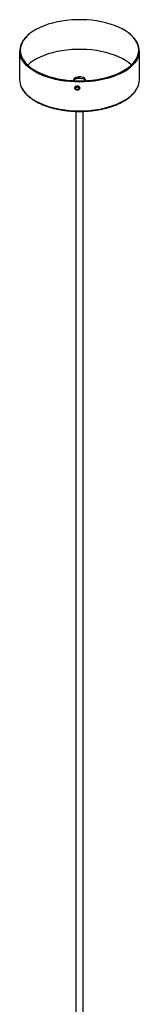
# Paper-space layout '_Trimétrica' of a CAD drawing. Header units: millimetres. Extents: x -2761 to -2411, y 1098 to 2740.
# Tile 2 of 2: x -2636 to -2536, y 1919 to 2740. Entities that reach past the tile are written whole.
import ezdxf

# ---------------------------------------------------------------- set-up
doc = ezdxf.new("R2010")
doc.units = ezdxf.units.MM

psp = doc.layouts.new('_Trimétrica')

# ---------------------------------------------------------------- linework, layer by layer
at = {"color": 7, "linetype": 'Continuous', "lineweight": 25}
for p, q in [((-2635.93, 2714.05), (-2635.93, 2690.05)), ((-2535.93, 2690.05), (-2535.93, 2714.05)), ((-2588.93, 2663.88), (-2588.93, 1448.51)), ((-2582.93, 1448.51), (-2582.93, 2663.86))]:
    psp.add_line(p, q, dxfattribs=at)
at = {"color": 7, "linetype": 'Continuous', "lineweight": 25, "flags": 128}
for points in [[(-2584.09, 2740.27), (-2588.29, 2740.25), (-2592.47, 2740.06), (-2596.61, 2739.68), (-2600.67, 2739.13), (-2604.62, 2738.4), (-2608.44, 2737.49), (-2612.1, 2736.43), (-2615.57, 2735.21), (-2618.82, 2733.84), (-2621.84, 2732.33), (-2624.6, 2730.7), (-2627.08, 2728.96), (-2629.27, 2727.11), (-2631.14, 2725.17), (-2632.69, 2723.16), (-2633.9, 2721.08), (-2634.76, 2718.97), (-2635.27, 2716.82), (-2635.43, 2714.66), (-2635.23, 2712.49), (-2634.67, 2710.35), (-2633.77, 2708.24), (-2632.51, 2706.17), (-2630.93, 2704.17), (-2629.02, 2702.24), (-2626.8, 2700.4), (-2624.28, 2698.67), (-2621.49, 2697.05), (-2618.44, 2695.56), (-2615.16, 2694.21), (-2611.66, 2693.01), (-2607.98, 2691.97), (-2604.15, 2691.08), (-2600.18, 2690.37), (-2596.11, 2689.84), (-2591.96, 2689.48), (-2587.77, 2689.31), (-2583.57, 2689.32), (-2579.39, 2689.52), (-2575.25, 2689.9), (-2571.19, 2690.45), (-2567.23, 2691.18), (-2563.41, 2692.08), (-2559.76, 2693.15), (-2556.29, 2694.37), (-2553.03, 2695.74), (-2550.01, 2697.24), (-2547.25, 2698.88), (-2544.77, 2700.62), (-2542.59, 2702.47), (-2540.72, 2704.41), (-2539.17, 2706.42), (-2537.96, 2708.49), (-2537.1, 2710.61), (-2536.59, 2712.76), (-2536.43, 2714.92), (-2536.63, 2717.08), (-2537.18, 2719.23), (-2538.09, 2721.34), (-2539.34, 2723.41), (-2540.93, 2725.41), (-2542.84, 2727.34), (-2545.06, 2729.17), (-2547.58, 2730.91), (-2550.37, 2732.53), (-2553.42, 2734.01), (-2556.7, 2735.37), (-2560.2, 2736.57), (-2563.87, 2737.61), (-2567.71, 2738.49), (-2571.68, 2739.2), (-2575.75, 2739.74), (-2579.9, 2740.09), (-2584.09, 2740.27)], [(-2542.65, 2702.42), (-2542.84, 2702.6), (-2545.06, 2704.43), (-2547.58, 2706.17), (-2550.37, 2707.78), (-2553.42, 2709.27), (-2556.7, 2710.62), (-2560.2, 2711.82), (-2563.87, 2712.87), (-2567.71, 2713.75), (-2571.68, 2714.46), (-2575.75, 2715), (-2579.9, 2715.35), (-2584.09, 2715.52), (-2588.29, 2715.51), (-2592.47, 2715.32), (-2596.61, 2714.94), (-2600.67, 2714.38), (-2604.62, 2713.65), (-2608.44, 2712.75), (-2612.1, 2711.69), (-2615.57, 2710.46), (-2618.82, 2709.1), (-2621.84, 2707.59), (-2624.6, 2705.96), (-2627.08, 2704.21), (-2629.21, 2702.42)], [(-2581.08, 2689.42), (-2581.07, 2689.43), (-2580.93, 2690.13), (-2581.16, 2690.82), (-2581.74, 2691.45), (-2582.63, 2691.98), (-2583.77, 2692.37), (-2585.06, 2692.58), (-2586.42, 2692.61), (-2587.75, 2692.44), (-2588.94, 2692.1), (-2589.9, 2691.61), (-2590.57, 2691), (-2590.9, 2690.32), (-2590.86, 2689.62), (-2590.78, 2689.42)], [(-2590.86, 2689.62), (-2590.78, 2689.81), (-2590.28, 2690.46), (-2589.45, 2691.02), (-2588.37, 2691.44), (-2587.1, 2691.69), (-2585.74, 2691.76)], [(-2590.86, 2689.62), (-2590.78, 2689.81), (-2590.28, 2690.46), (-2589.45, 2691.02), (-2588.37, 2691.44), (-2587.1, 2691.69), (-2585.74, 2691.76)], [(-2590.65, 2689.41), (-2590.53, 2689.77), (-2590.05, 2690.39), (-2589.27, 2690.92), (-2588.24, 2691.32), (-2587.04, 2691.56), (-2585.75, 2691.63)], [(-2585.63, 2683.31), (-2585.8, 2682.61), (-2586.26, 2682.02), (-2586.96, 2681.63), (-2587.79, 2681.5), (-2588.62, 2681.66), (-2589.32, 2682.07), (-2589.79, 2682.68), (-2589.95, 2683.4), (-2589.79, 2684.1), (-2589.32, 2684.69), (-2588.62, 2685.08), (-2587.79, 2685.21), (-2586.96, 2685.05), (-2586.26, 2684.64), (-2585.8, 2684.03), (-2585.63, 2683.31)], [(-2589.77, 2683.29), (-2589.62, 2682.64), (-2589.19, 2682.09), (-2588.55, 2681.71), (-2587.8, 2681.56), (-2587.04, 2681.68), (-2586.4, 2682.03), (-2585.98, 2682.57), (-2585.83, 2683.22), (-2585.98, 2683.87), (-2586.4, 2684.42), (-2587.04, 2684.8), (-2587.8, 2684.95), (-2588.55, 2684.83), (-2589.19, 2684.48), (-2589.62, 2683.94), (-2589.77, 2683.29)], [(-2585.75, 2691.63), (-2584.48, 2691.51), (-2583.32, 2691.22), (-2582.35, 2690.79), (-2581.64, 2690.23), (-2581.26, 2689.6), (-2581.21, 2689.41)], [(-2585.74, 2691.76), (-2584.4, 2691.64), (-2583.17, 2691.34), (-2582.15, 2690.88), (-2581.41, 2690.29), (-2581, 2689.62), (-2581, 2689.62)], [(-2585.74, 2691.76), (-2584.4, 2691.64), (-2583.17, 2691.34), (-2582.15, 2690.88), (-2581.41, 2690.29), (-2581, 2689.62), (-2581, 2689.62)], [(-2586.56, 2683.07), (-2586.65, 2682.66), (-2586.92, 2682.32), (-2587.33, 2682.1), (-2587.81, 2682.02), (-2588.29, 2682.11), (-2588.7, 2682.35), (-2588.97, 2682.71), (-2589.06, 2683.12), (-2588.97, 2683.53), (-2588.7, 2683.88), (-2588.29, 2684.1), (-2587.81, 2684.17), (-2587.33, 2684.08), (-2586.92, 2683.84), (-2586.65, 2683.49), (-2586.56, 2683.07)]]:
    psp.add_lwpolyline(points, dxfattribs=at)
at = {"color": 8, "linetype": 'Continuous', "lineweight": 25, "flags": 128}
for points in [[(-2537.12, 2708.45), (-2537.2, 2708.28), (-2538.3, 2706.2), (-2539.75, 2704.18), (-2541.51, 2702.22), (-2543.59, 2700.35), (-2545.96, 2698.57), (-2548.62, 2696.9), (-2551.53, 2695.36), (-2554.69, 2693.94), (-2558.07, 2692.66), (-2561.64, 2691.54), (-2565.38, 2690.57), (-2569.27, 2689.77), (-2573.27, 2689.13), (-2577.36, 2688.68), (-2581.51, 2688.4), (-2585.7, 2688.3), (-2589.88, 2688.38), (-2594.04, 2688.64), (-2598.14, 2689.07), (-2602.15, 2689.69), (-2606.05, 2690.47), (-2609.81, 2691.42), (-2613.4, 2692.53), (-2616.8, 2693.79), (-2619.99, 2695.19), (-2622.93, 2696.73), (-2625.61, 2698.38), (-2628.02, 2700.15), (-2630.13, 2702.01), (-2631.93, 2703.96), (-2633.41, 2705.98), (-2634.55, 2708.05), (-2634.69, 2708.36)], [(-2634.69, 2684.34), (-2634.55, 2684.05), (-2633.41, 2681.97), (-2631.93, 2679.96), (-2630.13, 2678.01), (-2628.02, 2676.15), (-2625.61, 2674.38), (-2622.93, 2672.73), (-2619.99, 2671.19), (-2616.8, 2669.79), (-2613.4, 2668.53), (-2609.81, 2667.42), (-2606.05, 2666.47), (-2602.15, 2665.69), (-2598.14, 2665.07), (-2594.04, 2664.64), (-2589.88, 2664.37), (-2585.7, 2664.29), (-2581.51, 2664.39), (-2577.36, 2664.67), (-2573.27, 2665.13), (-2569.27, 2665.77), (-2565.38, 2666.57), (-2561.64, 2667.54), (-2558.07, 2668.66), (-2554.69, 2669.94), (-2551.53, 2671.36), (-2548.62, 2672.9), (-2545.96, 2674.57), (-2543.59, 2676.35), (-2541.51, 2678.22), (-2539.75, 2680.18), (-2538.3, 2682.2), (-2537.2, 2684.28), (-2537.17, 2684.34)]]:
    psp.add_lwpolyline(points, dxfattribs=at)
at = {"color": 7, "linetype": 'Continuous', "lineweight": 25}
for centre, radius, start, end in [((-2622.03, 2714.05), 13.88, 155.51643, 204.20884), ((-2549.82, 2714.05), 13.88, 336.20688, 24.51649), ((-2621.86, 2690.12), 14.07, 180.30707, 204.26936), ((-2549.96, 2690.11), 14.03, 335.68129, 359.72413)]:
    psp.add_arc(centre, radius, start, end, dxfattribs=at)
for points, knots in [([(-2627.64, 2728.54), (-2628.12, 2728.16), (-2629.34, 2727.2), (-2630.99, 2725.54), (-2632.59, 2723.61), (-2633.8, 2721.78), (-2634.35, 2720.59), (-2634.57, 2720.09)], [0, 0, 0, 0, 0.149248, 0.378209, 0.606815, 0.834706, 1, 1, 1, 1]), ([(-2537.27, 2720.1), (-2537.28, 2720.14), (-2537.56, 2720.88), (-2538.37, 2722.26), (-2539.73, 2724.23), (-2541.43, 2726.12), (-2543.16, 2727.77), (-2544.45, 2728.74), (-2544.98, 2729.14)], [0, 0, 0, 0, 0.013888, 0.221737, 0.430942, 0.641377, 0.852728, 1, 1, 1, 1]), ([(-2634.59, 2684.05), (-2634.44, 2683.71), (-2634.01, 2682.68), (-2632.96, 2681.01), (-2631.46, 2679.07), (-2629.66, 2677.2), (-2627.58, 2675.42), (-2625.23, 2673.72), (-2622.64, 2672.14), (-2619.81, 2670.67), (-2616.77, 2669.32), (-2613.54, 2668.1), (-2610.13, 2667.03), (-2606.57, 2666.1), (-2602.89, 2665.32), (-2599.1, 2664.7), (-2595.22, 2664.23), (-2591.29, 2663.93), (-2587.32, 2663.79), (-2583.35, 2663.82), (-2579.39, 2664), (-2575.48, 2664.36), (-2571.62, 2664.87), (-2567.86, 2665.54), (-2564.21, 2666.36), (-2560.7, 2667.33), (-2557.34, 2668.45), (-2554.17, 2669.7), (-2551.19, 2671.09), (-2548.42, 2672.59), (-2545.9, 2674.22), (-2543.62, 2675.94), (-2541.62, 2677.77), (-2539.88, 2679.68), (-2538.48, 2681.66), (-2537.6, 2683.12), (-2537.3, 2683.93), (-2537.26, 2684.05)], [0, 0, 0, 0, 0.014723, 0.043979, 0.073423, 0.103023, 0.13273, 0.1625, 0.192295, 0.222091, 0.251874, 0.28164, 0.311389, 0.34112, 0.370837, 0.400541, 0.430235, 0.459923, 0.489606, 0.519288, 0.54897, 0.578656, 0.608346, 0.638045, 0.667755, 0.697479, 0.72722, 0.756981, 0.786764, 0.816569, 0.846396, 0.876238, 0.906079, 0.935889, 0.965627, 0.99524, 1, 1, 1, 1])]:
    psp.add_open_spline(points, degree=3, knots=knots, dxfattribs=at)

doc.saveas('drawing.dxf')
